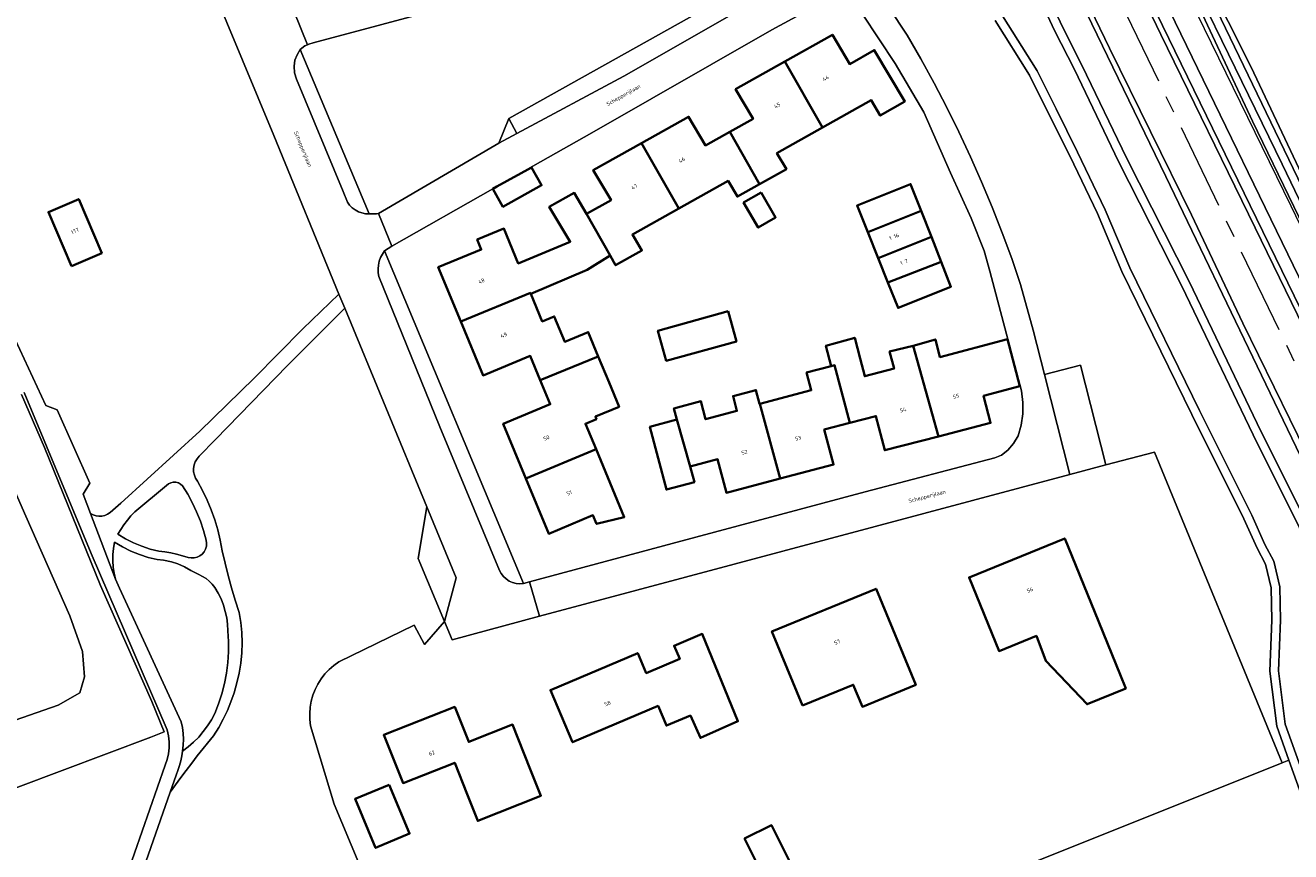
# Model space of a CAD drawing. Header units: metres. Extents: x 229229 to 231729, y 593167 to 595667.
# Tile 135 of 256: x 230561 to 230707, y 593614 to 593709. Entities that reach past the tile are written whole.
import ezdxf
from ezdxf.enums import TextEntityAlignment as Align

# ---------------------------------------------------------------- set-up
doc = ezdxf.new("R2010")
doc.units = ezdxf.units.M
doc.linetypes.add('AM-AS', pattern=[16, 10, -2, 2, -2])
for name, color, linetype, lineweight in [('B-WE-AM-AS_SPOOR-G', 10, 'AM-AS', 18), ('B-WE-GR-GRAS-GV', 60, 'Continuous', 13), ('B-WE-GR-GROENVOORZIENING-GV', 80, 'Continuous', 18), ('B-WE-GW-TALUD_KRUIN-G', 90, 'Continuous', 18), ('B-WE-IE-TERREINAFSCHEIDING_KUNSTMATIG_HEKWERK-G', 20, 'IE-TERREINAFSCHEIDING-KUNSTMATIG', 18), ('B-WE-OG-BEBOUWING-GV', 7, 'Continuous', 35), ('B-WE-OG-BEBOUWING-T18', 10, 'Continuous', 18), ('B-WE-OG-BEBOUWING_SCHUUR-GV', 7, 'Continuous', 35), ('B-WE-OG-TERREIN_ERF-GV', 7, 'Continuous', 18), ('B-WE-OG-TOPOGRAFIE-T18', 10, 'Continuous', 18), ('B-WE-OG-WATER-GV', 130, 'Continuous', 18), ('B-WE-OG-WATER_SLOOT-GV', 120, 'Continuous', 18), ('B-WE-VH-VERHARDING_GESLOTEN-GV', 252, 'Continuous', 18), ('B-WE-VH-VERHARDING_HALFVERHARDING-GV', 252, 'Continuous', 18), ('B-WE-VH-VERHARDING_OPEN-GV', 252, 'Continuous', 18)]:
    doc.layers.add(name, color=color, linetype=linetype, lineweight=lineweight)
doc.styles.add('NLCS-ISO-M250-T18', font='NLCS-ISO.ttf', dxfattribs={"height": 0.45})
doc.linetypes.add('IE-TERREINAFSCHEIDING-KUNSTMATIG', pattern='A,4,[82,NLCS.SHX,S=0.75,R=90,X=0,Y=0],4,-2', length=10)

msp = doc.modelspace()

# ---------------------------------------------------------------- linework, layer by layer
at = {"layer": 'B-WE-AM-AS_SPOOR-G'}
msp.add_lwpolyline([(230951.44, 593166.818), (230810.226, 593458.066), (230592.127, 593908.8), (230585.772, 593921.529), (230576.722, 593940.573), (230569.244, 593957.571), (230567.217, 593962.522), (230565.577, 593966.849), (230558.025, 593987.803)], dxfattribs=at)
at = {"layer": 'B-WE-GR-GRAS-GV'}
for points in [[(230626.985, 593845.404), (230681.976, 593730.313), (230761.22, 593567.578)], [(230761.22, 593567.578), (230681.976, 593730.313), (230626.985, 593845.404)], [(230710.558, 593656.355), (230701.48, 593674.883), (230695.549, 593687.422), (230686.063, 593706.729), (230675.585, 593728.418), (230664.163, 593751.916), (230656.98, 593766.656), (230652.388, 593775.776), (230647.735, 593785.461), (230641.464, 593798.766), (230636.689, 593808.698), (230629.272, 593823.856), (230622.606, 593837.879), (230621.489, 593839.487), (230622.242, 593837.9), (230631.304, 593818.277), (230692.583, 593691.881), (230714.704, 593645.849)], [(230720.371, 593654.752), (230682.571, 593732.579), (230666.596, 593765.96), (230644.807, 593812.611)], [(230644.807, 593812.611), (230666.596, 593765.96), (230682.571, 593732.579), (230720.371, 593654.752)], [(230644.115, 593807.311), (230655.179, 593784.426), (230666.233, 593761.797), (230679.275, 593734.773), (230691.989, 593708.331), (230702.901, 593685.935), (230710.648, 593670.063)], [(230716.345, 593669.923), (230702.61, 593698.269), (230695.958, 593712.49), (230688.971, 593726.424), (230682.366, 593740.022), (230674.135, 593756.733), (230661.501, 593783.164), (230652.935, 593801.12)]]:
    msp.add_lwpolyline(points, dxfattribs=at)
at = {"layer": 'B-WE-GR-GROENVOORZIENING-GV'}
for points in [[(230634.146, 593846.883), (230683.904, 593741.366), (230702.443, 593704.53), (230711.224, 593685.963)], [(230714.704, 593645.849), (230692.583, 593691.881), (230631.304, 593818.277)], [(230634.353, 593806.218), (230647.294, 593780.369), (230657.38, 593759.307), (230668.501, 593735.173), (230680.584, 593709.213), (230682.872, 593704.693), (230688.001, 593694.048), (230695.319, 593679.635), (230703.573, 593662.387), (230714.281, 593640.947)], [(230557.887, 593676.177), (230562.885, 593665.351), (230564.219, 593664.855), (230567.999, 593656.371), (230567.214, 593655.107), (230568.067, 593652.862), (230568.369, 593652.689), (230568.699, 593652.575), (230569.044, 593652.525), (230569.392, 593652.541), (230569.731, 593652.622), (230570.049, 593652.764), (230570.335, 593652.964), (230571.593, 593654.061), (230580.711, 593662.397), (230587.015, 593668.532), (230592.638, 593674.221), (230596.832, 593678.248), (230589.27, 593696.612), (230582.038, 593714.12)], [(230609.729, 593711.583), (230593.824, 593707.34), (230593.355, 593707.21), (230593.183, 593707.138), (230592.863, 593707.006), (230592.328, 593706.566), (230600.327, 593687.539), (230600.54, 593687.535), (230600.753, 593687.538), (230600.966, 593687.547), (230601.178, 593687.563), (230601.39, 593687.586), (230615.348, 593695.75), (230616.499, 593698.601), (230640.99, 593712.346)], [(230660.476, 593711.428), (230662.619, 593708.242), (230664.204, 593705.487), (230665.731, 593702.698), (230667.198, 593699.878), (230668.605, 593697.028), (230669.952, 593694.148), (230671.237, 593691.24), (230672.46, 593688.306), (230673.621, 593685.347), (230674.719, 593682.364), (230675.754, 593679.358), (230677.191, 593674.077), (230678.501, 593668.943), (230682.682, 593670.01), (230685.628, 593658.495), (230691.242, 593659.946), (230706.04, 593623.992), (230706.819, 593624.304), (230705.419, 593628.215), (230704.626, 593634.603), (230704.825, 593640.519), (230704.759, 593644.229), (230704.12, 593646.991), (230703.138, 593648.825), (230701.616, 593652.24), (230695.577, 593664.333), (230687.48, 593680.884), (230684.647, 593687.601), (230681.436, 593694.259), (230678.956, 593699.266), (230676.792, 593703.606), (230672.806, 593709.94)], [(230606.61, 593594.465), (230596.271, 593619.196), (230593.544, 593628.282), (230593.459, 593628.99), (230593.443, 593629.704), (230593.497, 593630.415), (230593.62, 593631.118), (230593.812, 593631.806), (230594.07, 593632.471), (230594.391, 593633.108), (230594.773, 593633.71), (230595.213, 593634.273), (230595.705, 593634.789), (230596.246, 593635.255), (230596.829, 593635.666), (230605.549, 593639.94), (230606.743, 593637.702), (230609.035, 593640.357), (230606.004, 593647.631), (230607.003, 593653.622), (230597.506, 593676.612), (230590.866, 593670.001), (230582.548, 593661.417), (230580.652, 593659.491), (230580.393, 593659.19), (230580.193, 593658.848), (230580.059, 593658.474), (230579.995, 593658.082), (230580.004, 593657.685), (230580.085, 593657.297), (230580.236, 593656.93), (230580.451, 593656.596), (230581.035, 593655.518), (230581.562, 593654.411), (230582.031, 593653.277), (230582.44, 593652.121), (230582.788, 593650.946), (230583.075, 593649.754), (230583.299, 593648.548), (230583.636, 593647.102), (230584.001, 593645.663), (230584.393, 593644.231), (230584.812, 593642.806), (230585.258, 593641.39), (230585.45, 593640.229), (230585.566, 593639.058), (230585.607, 593637.882), (230585.572, 593636.706), (230585.461, 593635.535), (230585.276, 593634.373), (230585.015, 593633.225), (230584.682, 593632.097), (230584.325, 593631.049), (230583.909, 593630.024), (230583.434, 593629.024), (230582.902, 593628.053), (230582.315, 593627.115), (230580.405, 593624.784), (230579.777, 593623.948), (230579.152, 593623.111), (230578.529, 593622.272), (230577.908, 593621.431), (230577.289, 593620.589), (230571.954, 593605.357)], [(230570.481, 593605.887), (230576.721, 593623.703), (230576.95, 593624.361), (230577.103, 593625.04), (230577.179, 593625.732), (230577.177, 593626.428), (230577.096, 593627.12), (230576.938, 593627.798), (230568.14, 593648.204), (230560.383, 593666.856)], [(230560.079, 593666.634), (230562.749, 593660.479), (230569.212, 593644.504), (230575.181, 593631.084), (230576.596, 593627.57), (230575.065, 593626.967), (230554.475, 593619.22)], [(230551.016, 593626.022), (230564.316, 593630.677), (230566.846, 593632.101), (230567.383, 593633.926), (230567.141, 593636.864), (230565.68, 593641.016), (230560.556, 593652.558), (230557.128, 593660.32)], [(230709.669, 593616.343), (230706.819, 593624.304), (230706.04, 593623.992), (230674.879, 593611.498), (230659.684, 593605.405), (230660.051, 593604.423), (230665.706, 593589.243), (230670.369, 593576.304), (230670.788, 593575.71), (230671.373, 593575.229), (230672.313, 593575.063), (230673.615, 593575.288), (230682.031, 593578.204), (230700.353, 593585.354), (230716.575, 593591.358)]]:
    msp.add_lwpolyline(points, dxfattribs=at)
for points in [[(230569.372, 593683.011), (230565.862, 593681.508), (230563.188, 593687.751), (230566.698, 593689.254)], [(230578.725, 593656.06), (230578.499, 593656.257), (230578.233, 593656.396), (230577.943, 593656.47), (230577.643, 593656.475), (230577.35, 593656.41), (230577.081, 593656.28), (230576.848, 593656.091), (230573.184, 593653.052), (230572.746, 593652.569), (230572.33, 593652.067), (230571.937, 593651.547), (230571.568, 593651.01), (230571.223, 593650.457), (230572.11, 593649.92), (230573.036, 593649.453), (230573.995, 593649.059), (230574.982, 593648.739), (230575.99, 593648.497), (230576.674, 593648.401), (230577.354, 593648.28), (230578.029, 593648.134), (230578.698, 593647.964), (230579.361, 593647.769), (230579.705, 593647.706), (230580.054, 593647.715), (230580.393, 593647.797), (230580.708, 593647.948), (230580.985, 593648.161), (230581.212, 593648.427), (230581.378, 593648.734), (230581.476, 593649.069), (230581.503, 593649.418), (230581.457, 593649.764), (230581.15, 593650.871), (230580.781, 593651.96), (230580.353, 593653.026), (230579.867, 593654.067), (230579.324, 593655.079)], [(230583.97, 593639.271), (230583.93, 593640.029), (230583.829, 593640.781), (230583.669, 593641.522), (230583.45, 593642.248), (230583.173, 593642.955), (230582.841, 593643.637), (230582.455, 593644.29), (230582.157, 593644.665), (230581.82, 593645.006), (230581.449, 593645.309), (230581.047, 593645.57), (230580.619, 593645.786), (230579.68, 593646.264), (230578.927, 593646.66), (230578.168, 593647.008), (230577.455, 593647.25), (230576.5, 593647.44), (230575.796, 593647.525), (230574.752, 593647.775), (230573.729, 593648.101), (230572.733, 593648.502), (230571.769, 593648.977), (230570.844, 593649.521), (230570.723, 593648.811), (230570.659, 593648.093), (230570.651, 593647.372), (230570.699, 593646.653), (230570.804, 593645.941), (230570.964, 593645.238), (230571.411, 593644.216), (230578.546, 593628.726), (230578.7, 593628.062), (230578.796, 593627.387), (230578.831, 593626.706), (230578.807, 593626.025), (230578.723, 593625.348), (230579.383, 593625.843), (230580.006, 593626.385), (230580.588, 593626.97), (230581.126, 593627.596), (230581.618, 593628.258), (230582.061, 593628.955), (230582.453, 593629.681), (230582.901, 593630.822), (230583.277, 593631.989), (230583.58, 593633.177), (230583.809, 593634.381), (230583.963, 593635.598), (230584.041, 593636.821), (230584.044, 593638.047)]]:
    msp.add_lwpolyline(points, close=True, dxfattribs=at)
at = {"layer": 'B-WE-GW-TALUD_KRUIN-G'}
msp.add_lwpolyline([(230603.077, 593913.778), (230602.721, 593916.177), (230600.51, 593922.87), (230599.691, 593924.731), (230599.319, 593924.856), (230592.327, 593922.892), (230591.833, 593922.445), (230591.39, 593921.779), (230591.506, 593920.545), (230595.834, 593910.6), (230626.985, 593845.404), (230681.976, 593730.313), (230761.22, 593567.578)], dxfattribs=at)
at = {"layer": 'B-WE-IE-TERREINAFSCHEIDING_KUNSTMATIG_HEKWERK-G'}
msp.add_lwpolyline([(230770.494, 593556.878), (230771.016, 593557.711), (230766.434, 593566.315), (230760.916, 593578.002), (230738.462, 593623.497), (230707.07, 593688.44), (230696.196, 593710.695), (230655.366, 593795.529), (230640.441, 593827.835), (230634.124, 593841.936), (230624.884, 593863.695), (230619.271, 593878.835), (230612.144, 593897.565), (230605.533, 593915.284), (230604.065, 593919.669), (230604.094, 593924.37), (230603.984, 593926.461), (230602.01, 593925.993), (230597.035, 593925.529)], dxfattribs=at)
at = {"layer": 'B-WE-OG-BEBOUWING-GV'}
for points in [[(230652.802, 593697.557), (230658.442, 593700.731), (230659.502, 593698.936), (230662.343, 593700.541), (230658.816, 593706.507), (230655.971, 593704.901), (230653.97, 593708.293), (230648.461, 593705.197)], [(230645.512, 593690.977), (230648.636, 593692.731), (230647.532, 593694.591), (230652.802, 593697.557), (230648.461, 593705.197), (230642.747, 593701.987), (230644.786, 593698.562), (230642.071, 593697.038)], [(230642.071, 593697.038), (230639.285, 593695.475), (230637.307, 593698.794), (230631.87, 593695.747), (230636.174, 593688.177), (230641.876, 593691.373), (230642.962, 593689.545), (230645.512, 593690.977)], [(230631.87, 593695.747), (230626.276, 593692.613), (230628.342, 593689.146), (230625.473, 593687.54), (230628.219, 593682.718), (230628.86, 593681.596), (230631.916, 593683.31), (230630.808, 593685.17), (230636.174, 593688.177)], [(230658.046, 593685.447), (230664.239, 593687.882), (230663.014, 593690.996), (230656.816, 593688.516)], [(230565.862, 593681.508), (230569.372, 593683.011), (230566.698, 593689.254), (230563.188, 593687.751)], [(230619.033, 593678.303), (230625.573, 593681.066), (230628.219, 593682.718), (230625.473, 593687.54), (230624.074, 593689.977), (230621.181, 593688.358), (230623.609, 593684.327), (230617.582, 593681.816), (230615.92, 593685.838), (230612.834, 593684.57), (230613.309, 593683.418), (230608.322, 593681.371), (230610.925, 593675.101), (230618.998, 593678.389)], [(230645.696, 593690.028), (230643.684, 593688.849), (230645.379, 593685.958), (230647.391, 593687.137)], [(230658.046, 593685.447), (230659.265, 593682.406), (230665.421, 593684.873), (230664.239, 593687.882)], [(230666.548, 593682.008), (230665.421, 593684.873), (230659.265, 593682.406), (230660.394, 593679.588)], [(230660.394, 593679.588), (230661.565, 593676.665), (230667.686, 593679.114), (230666.548, 593682.008)], [(230626.851, 593671.046), (230625.687, 593673.863), (230622.968, 593672.74), (230621.759, 593675.665), (230620.362, 593675.087), (230619.033, 593678.303), (230618.998, 593678.389), (230610.925, 593675.101), (230613.526, 593668.837), (230618.969, 593671.093), (230620.124, 593668.3)], [(230641.893, 593676.27), (230633.754, 593674.023), (230634.718, 593670.532), (230642.856, 593672.779)], [(230663.329, 593672.275), (230660.573, 593671.599), (230661.104, 593669.626), (230657.705, 593668.74), (230657.174, 593670.782), (230656.552, 593673.197), (230653.211, 593672.286), (230653.803, 593669.903), (230654.214, 593670.01), (230655.995, 593663.351), (230658.993, 593664.131), (230660.032, 593660.181), (230666.247, 593661.781)], [(230663.329, 593672.275), (230666.247, 593661.781), (230672.284, 593663.335), (230671.467, 593666.496), (230675.656, 593667.607), (230674.216, 593673.037), (230666.409, 593670.974), (230665.883, 593673.01)], [(230620.124, 593668.3), (230621.284, 593665.498), (230615.845, 593663.24), (230618.466, 593656.906), (230626.592, 593660.289), (230625.364, 593663.245), (230626.646, 593663.776), (230626.519, 593664.083), (230629.26, 593665.215), (230628.099, 593668.025), (230626.851, 593671.046)], [(230647.903, 593656.891), (230654.094, 593658.517), (230653.025, 593662.578), (230655.995, 593663.351), (230654.214, 593670.01), (230653.803, 593669.903), (230650.975, 593669.166), (230651.507, 593667.126), (230645.544, 593665.569)], [(230645.544, 593665.569), (230645.529, 593665.565), (230645.103, 593667.135), (230642.459, 593666.444), (230642.91, 593664.722), (230639.282, 593663.769), (230638.739, 593665.842), (230635.613, 593665.022), (230635.968, 593663.74), (230637.487, 593658.304), (230640.669, 593659.143), (230641.694, 593655.261), (230647.903, 593656.891)], [(230635.968, 593663.74), (230632.83, 593662.886), (230634.744, 593655.624), (230637.99, 593656.483), (230637.487, 593658.304)], [(230626.592, 593660.289), (230618.466, 593656.906), (230621.115, 593650.502), (230626.242, 593652.648), (230626.662, 593651.644), (230629.853, 593652.444)], [(230677.607, 593638.689), (230678.668, 593635.795), (230683.456, 593630.768), (230687.935, 593632.59), (230687.273, 593634.217), (230684.34, 593641.428), (230680.871, 593649.959), (230669.792, 593645.453), (230673.261, 593636.922)], [(230650.493, 593630.607), (230656.376, 593633.029), (230657.431, 593630.467), (230663.611, 593633.011), (230659.027, 593644.148), (230646.965, 593639.189)], [(230637.53, 593629.478), (230638.686, 593626.863), (230643.031, 593628.793), (230638.9, 593638.906), (230635.629, 593637.54), (230636.282, 593636.019), (230632.414, 593634.381), (230631.431, 593636.687), (230621.31, 593632.402), (230623.882, 593626.364), (230633.781, 593630.562), (230634.745, 593628.295)], [(230611.666, 593620.359), (230612.905, 593617.253), (230620.209, 593620.166), (230618.979, 593623.249), (230616.933, 593628.401), (230611.85, 593626.394), (230610.232, 593630.451), (230602.017, 593627.216), (230604.26, 593621.633), (230610.229, 593623.992)], [(230602.627, 593621.452), (230598.693, 593619.805), (230601.068, 593614.131), (230605.002, 593615.779)], [(230643.781, 593615.207), (230645.908, 593610.96), (230649.038, 593612.528), (230646.91, 593616.774)]]:
    msp.add_lwpolyline(points, close=True, dxfattribs=at)
at = {"layer": 'B-WE-OG-BEBOUWING_SCHUUR-GV'}
msp.add_lwpolyline([(230619.128, 593692.936), (230615.103, 593690.699), (230614.659, 593690.452), (230614.661, 593690.448), (230615.813, 593688.377), (230620.282, 593690.861)], close=True, dxfattribs=at)
at = {"layer": 'B-WE-OG-TERREIN_ERF-GV'}
for points in [[(230653.068, 593712.181), (230646.964, 593708.858), (230626.091, 593696.934), (230615.103, 593690.699), (230614.661, 593690.448), (230602.965, 593683.811), (230602.114, 593683.256), (230618.205, 593644.747), (230618.905, 593644.94), (230635.391, 593649.394), (230657.754, 593655.343), (230672.779, 593659.317), (230673.55, 593659.599), (230674.283, 593660.176), (230674.934, 593660.963), (230675.465, 593661.847), (230675.828, 593663.068), (230676.026, 593664.393), (230676.021, 593665.691), (230675.843, 593667.063), (230672.203, 593680.905), (230671.524, 593683.254), (230670.019, 593687.046), (230667.645, 593692.284), (230664.535, 593699.341), (230661.23, 593704.948), (230657.437, 593710.674)], [(230674.879, 593611.498), (230706.04, 593623.992), (230691.242, 593659.946), (230685.628, 593658.495), (230681.459, 593657.379), (230620.031, 593640.946), (230609.92, 593638.233), (230609.035, 593640.357), (230606.743, 593637.702), (230605.549, 593639.94), (230596.829, 593635.666), (230596.246, 593635.255), (230595.705, 593634.789), (230595.213, 593634.273), (230594.773, 593633.71), (230594.391, 593633.108), (230594.07, 593632.471), (230593.812, 593631.806), (230593.62, 593631.118), (230593.497, 593630.415), (230593.443, 593629.704), (230593.459, 593628.99), (230593.544, 593628.282), (230596.271, 593619.196), (230606.61, 593594.465)]]:
    msp.add_lwpolyline(points, dxfattribs=at)
for points in [[(230642.962, 593689.545), (230641.876, 593691.373), (230636.174, 593688.177), (230630.808, 593685.17), (230631.916, 593683.31), (230628.86, 593681.596), (230628.219, 593682.718), (230625.573, 593681.066), (230619.033, 593678.303), (230620.362, 593675.087), (230621.759, 593675.665), (230622.968, 593672.74), (230625.687, 593673.863), (230626.851, 593671.046), (230628.099, 593668.025), (230629.26, 593665.215), (230626.519, 593664.083), (230626.646, 593663.776), (230625.364, 593663.245), (230626.592, 593660.289), (230629.853, 593652.444), (230626.662, 593651.644), (230626.242, 593652.648), (230621.115, 593650.502), (230618.466, 593656.906), (230615.845, 593663.24), (230621.284, 593665.498), (230620.124, 593668.3), (230618.969, 593671.093), (230613.526, 593668.837), (230610.925, 593675.101), (230608.322, 593681.371), (230613.309, 593683.418), (230612.834, 593684.57), (230615.92, 593685.838), (230617.582, 593681.816), (230623.609, 593684.327), (230621.181, 593688.358), (230624.074, 593689.977), (230625.473, 593687.54), (230628.342, 593689.146), (230626.276, 593692.613), (230631.87, 593695.747), (230637.307, 593698.794), (230639.285, 593695.475), (230642.071, 593697.038), (230644.786, 593698.562), (230642.747, 593701.987), (230648.461, 593705.197), (230653.97, 593708.293), (230655.971, 593704.901), (230658.816, 593706.507), (230662.343, 593700.541), (230659.502, 593698.936), (230658.442, 593700.731), (230652.802, 593697.557), (230647.532, 593694.591), (230648.636, 593692.731), (230645.512, 593690.977)], [(230656.816, 593688.516), (230663.014, 593690.996), (230664.239, 593687.882), (230665.421, 593684.873), (230666.548, 593682.008), (230667.686, 593679.114), (230661.565, 593676.665), (230660.394, 593679.588), (230659.265, 593682.406), (230658.046, 593685.447)], [(230643.684, 593688.849), (230645.696, 593690.028), (230647.391, 593687.137), (230645.379, 593685.958)], [(230641.893, 593676.27), (230642.856, 593672.779), (230634.718, 593670.532), (230633.754, 593674.023)], [(230651.507, 593667.126), (230650.975, 593669.166), (230653.803, 593669.903), (230653.211, 593672.286), (230656.552, 593673.197), (230657.174, 593670.782), (230657.705, 593668.74), (230661.104, 593669.626), (230660.573, 593671.599), (230663.329, 593672.275), (230665.883, 593673.01), (230666.409, 593670.974), (230674.216, 593673.037), (230675.656, 593667.607), (230671.467, 593666.496), (230672.284, 593663.335), (230666.247, 593661.781), (230660.032, 593660.181), (230658.993, 593664.131), (230655.995, 593663.351), (230653.025, 593662.578), (230654.094, 593658.517), (230647.903, 593656.891), (230641.694, 593655.261), (230640.669, 593659.143), (230637.487, 593658.304), (230637.99, 593656.483), (230634.744, 593655.624), (230632.83, 593662.886), (230635.968, 593663.74), (230635.613, 593665.022), (230638.739, 593665.842), (230639.282, 593663.769), (230642.91, 593664.722), (230642.459, 593666.444), (230645.103, 593667.135), (230645.529, 593665.565), (230645.544, 593665.569)], [(230677.607, 593638.689), (230673.261, 593636.922), (230669.792, 593645.453), (230680.871, 593649.959), (230684.34, 593641.428), (230687.273, 593634.217), (230687.935, 593632.59), (230683.456, 593630.768), (230678.668, 593635.795)], [(230650.493, 593630.607), (230646.965, 593639.189), (230659.027, 593644.148), (230663.611, 593633.011), (230657.431, 593630.467), (230656.376, 593633.029)], [(230638.686, 593626.863), (230637.53, 593629.478), (230634.745, 593628.295), (230633.781, 593630.562), (230623.882, 593626.364), (230621.31, 593632.402), (230631.431, 593636.687), (230632.414, 593634.381), (230636.282, 593636.019), (230635.629, 593637.54), (230638.9, 593638.906), (230643.031, 593628.793)], [(230620.209, 593620.166), (230612.905, 593617.253), (230611.666, 593620.359), (230610.229, 593623.992), (230604.26, 593621.633), (230602.017, 593627.216), (230610.232, 593630.451), (230611.85, 593626.394), (230616.933, 593628.401), (230618.979, 593623.249)], [(230605.002, 593615.779), (230601.068, 593614.131), (230598.693, 593619.805), (230602.627, 593621.452)], [(230646.91, 593616.774), (230649.038, 593612.528), (230645.908, 593610.96), (230643.781, 593615.207)]]:
    msp.add_lwpolyline(points, close=True, dxfattribs=at)
at = {"layer": 'B-WE-OG-WATER-GV'}
for points in [[(230726.148, 593653.725), (230697.39, 593713.4), (230665.194, 593779.034), (230646.129, 593820.147)], [(230647.784, 593814.411), (230668.055, 593771.292), (230690.471, 593725.223), (230706.024, 593693.292), (230726.277, 593651.273)], [(230713.38, 593640.512), (230702.675, 593661.948), (230694.422, 593679.193), (230687.105, 593693.605), (230681.975, 593704.25), (230679.684, 593708.776), (230667.594, 593734.753), (230656.475, 593758.882), (230646.396, 593779.929), (230633.459, 593805.771)], [(230673.654, 593710.471), (230677.665, 593704.097), (230679.852, 593699.711), (230682.334, 593694.698), (230685.559, 593688.013), (230688.391, 593681.298), (230696.473, 593664.776), (230702.52, 593652.667), (230704.037, 593649.265), (230705.064, 593647.346), (230705.757, 593644.352), (230705.825, 593640.511), (230705.628, 593634.648), (230706.398, 593628.448), (230710.584, 593616.755)], [(230554.475, 593619.22), (230575.065, 593626.967), (230576.596, 593627.57), (230575.181, 593631.084), (230569.212, 593644.504), (230562.749, 593660.479), (230560.079, 593666.634)], [(230557.128, 593660.32), (230560.556, 593652.558), (230565.68, 593641.016), (230567.141, 593636.864), (230567.383, 593633.926), (230566.846, 593632.101), (230564.316, 593630.677), (230551.016, 593626.022)]]:
    msp.add_lwpolyline(points, dxfattribs=at)
at = {"layer": 'B-WE-OG-WATER_SLOOT-GV'}
for points in [[(230711.224, 593685.963), (230702.443, 593704.53), (230683.904, 593741.366), (230634.146, 593846.883)], [(230646.129, 593820.147), (230665.194, 593779.034), (230697.39, 593713.4), (230726.148, 593653.725)], [(230726.277, 593651.273), (230706.024, 593693.292), (230690.471, 593725.223), (230668.055, 593771.292), (230647.784, 593814.411)], [(230714.281, 593640.947), (230703.573, 593662.387), (230695.319, 593679.635), (230688.001, 593694.048), (230682.872, 593704.693), (230680.584, 593709.213), (230668.501, 593735.173), (230657.38, 593759.307), (230647.294, 593780.369), (230634.353, 593806.218)], [(230633.459, 593805.771), (230646.396, 593779.929), (230656.475, 593758.882), (230667.594, 593734.753), (230679.684, 593708.776), (230681.975, 593704.25), (230687.105, 593693.605), (230694.422, 593679.193), (230702.675, 593661.948), (230713.38, 593640.512)], [(230652.935, 593801.12), (230661.501, 593783.164), (230674.135, 593756.733), (230682.366, 593740.022), (230688.971, 593726.424), (230695.958, 593712.49), (230702.61, 593698.269), (230716.345, 593669.923)], [(230672.806, 593709.94), (230676.792, 593703.606), (230678.956, 593699.266), (230681.436, 593694.259), (230684.647, 593687.601), (230687.48, 593680.884), (230695.577, 593664.333), (230701.616, 593652.24), (230703.138, 593648.825), (230704.12, 593646.991), (230704.759, 593644.229), (230704.825, 593640.519), (230704.626, 593634.603), (230705.419, 593628.215), (230706.819, 593624.304), (230709.669, 593616.343)], [(230710.584, 593616.755), (230706.398, 593628.448), (230705.628, 593634.648), (230705.825, 593640.511), (230705.757, 593644.352), (230705.064, 593647.346), (230704.037, 593649.265), (230702.52, 593652.667), (230696.473, 593664.776), (230688.391, 593681.298), (230685.559, 593688.013), (230682.334, 593694.698), (230679.852, 593699.711), (230677.665, 593704.097), (230673.654, 593710.471)]]:
    msp.add_lwpolyline(points, dxfattribs=at)
at = {"layer": 'B-WE-VH-VERHARDING_GESLOTEN-GV'}
for points in [[(230582.038, 593714.12), (230589.27, 593696.612), (230596.832, 593678.248), (230597.506, 593676.612), (230607.003, 593653.622), (230610.399, 593645.4), (230609.035, 593640.357), (230609.92, 593638.233), (230620.031, 593640.946), (230618.905, 593644.94), (230618.205, 593644.747), (230617.779, 593644.716), (230617.353, 593644.755), (230616.939, 593644.863), (230616.548, 593645.036), (230616.19, 593645.27), (230615.875, 593645.56), (230615.612, 593645.896), (230615.406, 593646.271), (230608.508, 593662.901), (230601.457, 593680.287), (230601.378, 593680.73), (230601.358, 593681.179), (230601.397, 593681.627), (230601.494, 593682.066), (230601.648, 593682.489), (230601.856, 593682.888), (230602.114, 593683.256), (230602.965, 593683.811), (230601.39, 593687.586), (230601.178, 593687.563), (230600.966, 593687.547), (230600.753, 593687.538), (230600.54, 593687.535), (230600.327, 593687.539), (230599.899, 593687.564), (230599.479, 593687.652), (230599.077, 593687.8), (230598.701, 593688.005), (230598.359, 593688.264), (230598.058, 593688.57), (230597.806, 593688.916), (230597.316, 593690.156), (230591.916, 593703.156), (230591.685, 593703.878), (230591.645, 593704.648), (230591.734, 593705.36), (230591.994, 593705.977), (230592.328, 593706.566), (230592.863, 593707.006), (230593.183, 593707.138), (230591.629, 593710.948)], [(230571.954, 593605.357), (230577.289, 593620.589), (230577.98, 593622.561), (230578.184, 593623.102), (230578.36, 593623.653), (230578.509, 593624.212), (230578.63, 593624.777), (230578.723, 593625.348), (230578.807, 593626.025), (230578.831, 593626.706), (230578.796, 593627.387), (230578.7, 593628.062), (230578.546, 593628.726), (230571.411, 593644.216), (230570.964, 593645.238), (230568.067, 593652.862), (230567.214, 593655.107), (230567.999, 593656.371), (230564.219, 593664.855), (230562.885, 593665.351), (230557.887, 593676.177)], [(230560.383, 593666.856), (230568.14, 593648.204), (230576.938, 593627.798), (230577.096, 593627.12), (230577.177, 593626.428), (230577.179, 593625.732), (230577.103, 593625.04), (230576.95, 593624.361), (230576.721, 593623.703), (230570.481, 593605.887)]]:
    msp.add_lwpolyline(points, dxfattribs=at)
msp.add_lwpolyline([(230607.003, 593653.622), (230606.004, 593647.631), (230609.035, 593640.357), (230610.399, 593645.4)], close=True, dxfattribs=at)
at = {"layer": 'B-WE-VH-VERHARDING_HALFVERHARDING-GV'}
for points in [[(230710.648, 593670.063), (230702.901, 593685.935), (230691.989, 593708.331), (230679.275, 593734.773), (230666.233, 593761.797), (230655.179, 593784.426), (230644.115, 593807.311)], [(230641.464, 593798.766), (230647.735, 593785.461), (230652.388, 593775.776), (230656.98, 593766.656), (230664.163, 593751.916), (230675.585, 593728.418), (230686.063, 593706.729), (230695.549, 593687.422), (230701.48, 593674.883), (230710.558, 593656.355)]]:
    msp.add_lwpolyline(points, dxfattribs=at)
for points in [[(230590.866, 593670.001), (230597.506, 593676.612), (230596.832, 593678.248), (230592.638, 593674.221), (230587.015, 593668.532), (230580.711, 593662.397), (230571.593, 593654.061), (230570.335, 593652.964), (230570.049, 593652.764), (230569.731, 593652.622), (230569.392, 593652.541), (230569.044, 593652.525), (230568.699, 593652.575), (230568.369, 593652.689), (230568.067, 593652.862), (230570.964, 593645.238), (230570.804, 593645.941), (230570.699, 593646.653), (230570.651, 593647.372), (230570.659, 593648.093), (230570.723, 593648.811), (230570.844, 593649.521), (230571.769, 593648.977), (230572.733, 593648.502), (230573.729, 593648.101), (230574.752, 593647.775), (230575.796, 593647.525), (230576.5, 593647.44), (230577.455, 593647.25), (230578.168, 593647.008), (230578.927, 593646.66), (230579.68, 593646.264), (230580.619, 593645.786), (230581.047, 593645.57), (230581.449, 593645.309), (230581.82, 593645.006), (230582.157, 593644.665), (230582.455, 593644.29), (230582.841, 593643.637), (230583.173, 593642.955), (230583.45, 593642.248), (230583.669, 593641.522), (230583.829, 593640.781), (230583.93, 593640.029), (230583.97, 593639.271), (230584.044, 593638.047), (230584.041, 593636.821), (230583.963, 593635.598), (230583.809, 593634.381), (230583.58, 593633.177), (230583.277, 593631.989), (230582.901, 593630.822), (230582.453, 593629.681), (230582.061, 593628.955), (230581.618, 593628.258), (230581.126, 593627.596), (230580.588, 593626.97), (230580.006, 593626.385), (230579.383, 593625.843), (230578.723, 593625.348), (230578.63, 593624.777), (230578.509, 593624.212), (230578.36, 593623.653), (230578.184, 593623.102), (230577.98, 593622.561), (230577.289, 593620.589), (230577.908, 593621.431), (230578.529, 593622.272), (230579.152, 593623.111), (230579.777, 593623.948), (230580.405, 593624.784), (230582.315, 593627.115), (230582.902, 593628.053), (230583.434, 593629.024), (230583.909, 593630.024), (230584.325, 593631.049), (230584.682, 593632.097), (230585.015, 593633.225), (230585.276, 593634.373), (230585.461, 593635.535), (230585.572, 593636.706), (230585.607, 593637.882), (230585.566, 593639.058), (230585.45, 593640.229), (230585.258, 593641.39), (230584.812, 593642.806), (230584.393, 593644.231), (230584.001, 593645.663), (230583.636, 593647.102), (230583.299, 593648.548), (230583.075, 593649.754), (230582.788, 593650.946), (230582.44, 593652.121), (230582.031, 593653.277), (230581.562, 593654.411), (230581.035, 593655.518), (230580.451, 593656.596), (230580.236, 593656.93), (230580.085, 593657.297), (230580.004, 593657.685), (230579.995, 593658.082), (230580.059, 593658.474), (230580.193, 593658.848), (230580.393, 593659.19), (230580.652, 593659.491), (230582.548, 593661.417)], [(230581.457, 593649.764), (230581.503, 593649.418), (230581.476, 593649.069), (230581.378, 593648.734), (230581.212, 593648.427), (230580.985, 593648.161), (230580.708, 593647.948), (230580.393, 593647.797), (230580.054, 593647.715), (230579.705, 593647.706), (230579.361, 593647.769), (230578.698, 593647.964), (230578.029, 593648.134), (230577.354, 593648.28), (230576.674, 593648.401), (230575.99, 593648.497), (230574.982, 593648.739), (230573.995, 593649.059), (230573.036, 593649.453), (230572.11, 593649.92), (230571.223, 593650.457), (230571.568, 593651.01), (230571.937, 593651.547), (230572.33, 593652.067), (230572.746, 593652.569), (230573.184, 593653.052), (230576.848, 593656.091), (230577.081, 593656.28), (230577.35, 593656.41), (230577.643, 593656.475), (230577.943, 593656.47), (230578.233, 593656.396), (230578.499, 593656.257), (230578.725, 593656.06), (230579.324, 593655.079), (230579.867, 593654.067), (230580.353, 593653.026), (230580.781, 593651.96), (230581.15, 593650.871)]]:
    msp.add_lwpolyline(points, close=True, dxfattribs=at)
at = {"layer": 'B-WE-VH-VERHARDING_OPEN-GV'}
for points in [[(230642.055, 593710.472), (230629.795, 593703.507), (230617.429, 593696.867), (230615.348, 593695.75), (230601.39, 593687.586), (230602.965, 593683.811), (230614.661, 593690.448), (230615.103, 593690.699), (230626.091, 593696.934), (230646.964, 593708.858), (230653.068, 593712.181)], [(230591.629, 593710.948), (230593.183, 593707.138), (230593.355, 593707.21), (230593.824, 593707.34), (230609.729, 593711.583)], [(230657.437, 593710.674), (230661.23, 593704.948), (230664.535, 593699.341), (230667.645, 593692.284), (230670.019, 593687.046), (230671.524, 593683.254), (230672.203, 593680.905), (230675.843, 593667.063), (230676.021, 593665.691), (230676.026, 593664.393), (230675.828, 593663.068), (230675.465, 593661.847), (230674.934, 593660.963), (230674.283, 593660.176), (230673.55, 593659.599), (230672.779, 593659.317), (230657.754, 593655.343), (230635.391, 593649.394), (230618.905, 593644.94), (230620.031, 593640.946), (230681.459, 593657.379), (230678.501, 593668.943), (230677.191, 593674.077), (230675.754, 593679.358), (230674.719, 593682.364), (230673.621, 593685.347), (230672.46, 593688.306), (230671.237, 593691.24), (230669.952, 593694.148), (230668.605, 593697.028), (230667.198, 593699.878), (230665.731, 593702.698), (230664.204, 593705.487), (230662.619, 593708.242), (230660.476, 593711.428)]]:
    msp.add_lwpolyline(points, dxfattribs=at)
for points in [[(230616.499, 593698.601), (230617.429, 593696.867), (230629.795, 593703.507), (230642.055, 593710.472), (230640.99, 593712.346)], [(230592.328, 593706.566), (230591.994, 593705.977), (230591.734, 593705.36), (230591.645, 593704.648), (230591.685, 593703.878), (230591.916, 593703.156), (230597.316, 593690.156), (230597.806, 593688.916), (230598.058, 593688.57), (230598.359, 593688.264), (230598.701, 593688.005), (230599.077, 593687.8), (230599.479, 593687.652), (230599.899, 593687.564), (230600.327, 593687.539)], [(230617.429, 593696.867), (230616.499, 593698.601), (230615.348, 593695.75)], [(230602.114, 593683.256), (230601.856, 593682.888), (230601.648, 593682.489), (230601.494, 593682.066), (230601.397, 593681.627), (230601.358, 593681.179), (230601.378, 593680.73), (230601.457, 593680.287), (230608.508, 593662.901), (230615.406, 593646.271), (230615.612, 593645.896), (230615.875, 593645.56), (230616.19, 593645.27), (230616.548, 593645.036), (230616.939, 593644.863), (230617.353, 593644.755), (230617.779, 593644.716), (230618.205, 593644.747)], [(230678.501, 593668.943), (230681.459, 593657.379), (230685.628, 593658.495), (230682.682, 593670.01)]]:
    msp.add_lwpolyline(points, close=True, dxfattribs=at)

# ---------------------------------------------------------------- texts
at = {"layer": 'B-WE-OG-BEBOUWING-T18', "style": 'NLCS-ISO-M250-T18'}
for s, rotation, p in [('44', 29.3, (230653.175, 593703.258)), ('45', 29.3, (230647.563, 593700.105)), ('46', 29.2, (230636.544, 593693.781)), ('47', 29.2, (230631.028, 593690.69)), ('17T', 23.1, (230566.289, 593685.566)), ('1 16', 21.4, (230661.107, 593684.915)), ('1 7', 21.4, (230662.262, 593681.976)), ('48', 22.4, (230613.318, 593679.77)), ('49', 22.4, (230615.92, 593673.503)), ('55', 14.7, (230668.268, 593666.432)), ('54', 14.6, (230662.142, 593664.855)), ('50', 22.4, (230620.852, 593661.602)), ('53', 14.6, (230649.983, 593661.573)), ('52', 14.7, (230643.782, 593659.945)), ('51', 22.5, (230623.487, 593655.233)), ('56', 22.1, (230676.838, 593644.001)), ('57', 22.3, (230654.517, 593637.969)), ('58', 22.9, (230627.93, 593630.861)), ('62', 21.5, (230607.59, 593625.112))]:
    msp.add_text(s, height=0.45, rotation=rotation, dxfattribs=at).set_placement(p, align=Align.MIDDLE)
at = {"layer": 'B-WE-OG-TOPOGRAFIE-T18', "style": 'NLCS-ISO-M250-T18'}
for rotation, p in [(29.5, (230629.796, 593701.244)), (292.5, (230592.606, 593695.028)), (14.6, (230664.937, 593654.791))]:
    msp.add_text('Schepperijlaan', height=0.45, rotation=rotation, dxfattribs=at).set_placement(p, align=Align.MIDDLE)

doc.saveas('drawing.dxf')
